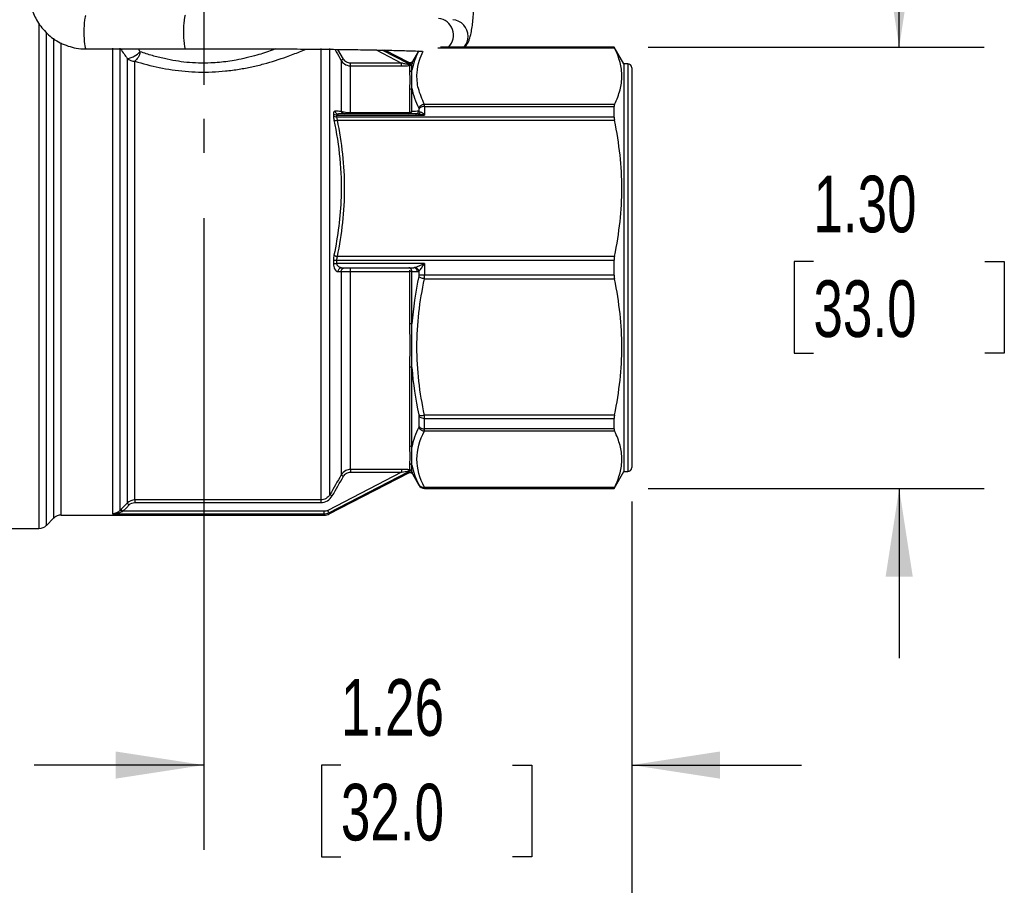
# Model space of a CAD drawing. Header units: inches. Extents: x 0.5 to 21.5, y 0.5 to 16.5.
# Tile 3 of 13: x 5.5 to 8.4, y 3.7 to 6.2. Entities that reach past the tile are written whole.
import ezdxf

# ---------------------------------------------------------------- set-up
doc = ezdxf.new("R2010")
doc.units = ezdxf.units.IN
doc.header["$LTSCALE"] = 2
doc.header["$MEASUREMENT"] = 0
doc.linetypes.add('SLD-Center', pattern=[0.75, 0.6, -0.05, 0.05, -0.05])
doc.linetypes.add('SLD-Solid', pattern=[0])
doc.layers.add('CENTER', color=40, linetype='SLD-Center')
doc.layers.add('DIMENSIONS', color=140, linetype='SLD-Solid', lineweight=25)
doc.styles.add('SLDTEXTSTYLE0', font='TXT', dxfattribs={"width": 0.7})
doc.dimstyles.new('SLDDIMSTYLE0', dxfattribs={"dimtxt": 0.169922, "dimasz": 0.26, "dimexe": 0, "dimexo": 0.0625, "dimgap": 0.04248, "dimtad": 0, "dimtih": 1, "dimtoh": 1, "dimrnd": 1e-09, "dimzin": 12, "dimdsep": 46, "dimtxsty": 'SLDTEXTSTYLE0', "dimsah": 1, "dimcen": 0.09, "dimadec": 0, "dimazin": 3, "dimtfac": 1, "dimtofl": 0, "dimtmove": 0, "dimatfit": 3, "dimfxl": 0, "dimfrac": 2, "dimtolj": 1, "dimtzin": 12, "dimarcsym": 0})
doc.dimstyles.new('SLDDIMSTYLE1', dxfattribs={"dimtxt": 0.169922, "dimasz": 0.26, "dimexe": 0, "dimexo": 0.0625, "dimgap": 0.04248, "dimtad": 0, "dimtih": 1, "dimtoh": 1, "dimrnd": 1e-09, "dimzin": 4, "dimdsep": 46, "dimtxsty": 'SLDTEXTSTYLE0', "dimsah": 1, "dimcen": 0.09, "dimadec": 0, "dimazin": 1, "dimtfac": 1, "dimtmove": 0, "dimatfit": 0, "dimfxl": 0, "dimfrac": 2, "dimtolj": 1, "dimtzin": 12, "dimarcsym": 0})
doc.dimstyles.new('SLDDIMSTYLE2', dxfattribs={"dimtxt": 0.169922, "dimasz": 0.26, "dimexe": 0, "dimexo": 0.0625, "dimgap": 0.04248, "dimtad": 0, "dimtih": 1, "dimtoh": 1, "dimrnd": 1e-09, "dimzin": 12, "dimdsep": 46, "dimtxsty": 'SLDTEXTSTYLE0', "dimsah": 1, "dimcen": 0.09, "dimadec": 0, "dimazin": 3, "dimtfac": 1, "dimtmove": 0, "dimatfit": 0, "dimfxl": 0, "dimfrac": 2, "dimtolj": 1, "dimtzin": 12, "dimarcsym": 0})

# ---------------------------------------------------------------- blocks, each defined once
blk = doc.blocks.new('_D')
at = {"layer": 'DIMENSIONS'}
for p, q in [((5.6211, 7.5544), (3.7137, 7.5544)), ((3.9637, 7.5544), (3.9637, 6.4599)), ((3.7112, 6.1518), (3.6542, 6.1518)), ((3.6542, 6.1518), (3.6542, 5.8818)), ((4.2162, 6.1518), (4.2732, 6.1518)), ((4.2732, 6.1518), (4.2732, 5.8818)), ((3.6542, 5.8818), (3.7112, 5.8818)), ((4.2732, 5.8818), (4.2162, 5.8818)), ((3.9637, 4.7493), (3.9637, 5.8437)), ((4.6911, 4.7493), (3.7137, 4.7493)), ((5.2416, 4.7493), (4.8111, 4.7493))]:
    blk.add_line(p, q, dxfattribs=at)
for points in [[(3.9637, 7.5544), (3.9237, 7.2944), (4.0037, 7.2944)], [(3.9637, 4.7493), (4.0037, 5.0093), (3.9237, 5.0093)]]:
    blk.add_solid(points, dxfattribs=at)
at = {"layer": 'DIMENSIONS', "char_height": 0.16667, "attachment_point": 1, "style": 'SLDTEXTSTYLE0'}
for s, insert in [('2.81', (3.7112, 6.4047)), ('71.3', (3.7112, 6.0966))]:
    blk.add_mtext(s, dxfattribs=dict(at, insert=insert))
blk = doc.blocks.new('_D_1')
at = {"layer": 'DIMENSIONS'}
for p, q in [((8.0582, 6.1666), (8.0582, 6.6666)), ((7.3187, 6.1666), (8.3082, 6.1666)), ((7.8057, 5.5349), (7.7486, 5.5349)), ((7.7486, 5.5349), (7.7486, 5.2649)), ((8.3106, 5.5349), (8.3677, 5.5349)), ((8.3677, 5.5349), (8.3677, 5.2649)), ((7.7486, 5.2649), (7.8057, 5.2649)), ((8.3677, 5.2649), (8.3106, 5.2649)), ((7.3187, 4.8674), (8.3082, 4.8674)), ((8.0582, 4.8674), (8.0582, 4.3674))]:
    blk.add_line(p, q, dxfattribs=at)
for points in [[(8.0582, 6.1666), (8.0982, 6.4266), (8.0182, 6.4266)], [(8.0582, 4.8674), (8.0182, 4.6074), (8.0982, 4.6074)]]:
    blk.add_solid(points, dxfattribs=at)
at = {"layer": 'DIMENSIONS', "char_height": 0.16667, "attachment_point": 1, "style": 'SLDTEXTSTYLE0'}
for s, insert in [('1.30', (7.8057, 5.7878)), ('33.0', (7.8057, 5.4797))]:
    blk.add_mtext(s, dxfattribs=dict(at, insert=insert))
blk = doc.blocks.new('_D_2')
at = {"layer": 'DIMENSIONS'}
for p, q in [((6.0109, 5.6629), (6.0109, 3.8028)), ((7.2708, 4.8284), (7.2708, 3.8028)), ((6.0109, 4.0528), (5.5109, 4.0528)), ((6.4143, 4.0528), (6.3573, 4.0528)), ((6.3573, 4.0528), (6.3573, 3.7828)), ((6.9193, 4.0528), (6.9763, 4.0528)), ((6.9763, 4.0528), (6.9763, 3.7828)), ((7.2708, 4.0528), (7.7708, 4.0528)), ((6.3573, 3.7828), (6.4143, 3.7828)), ((6.9763, 3.7828), (6.9193, 3.7828))]:
    blk.add_line(p, q, dxfattribs=at)
for points in [[(6.0109, 4.0528), (5.7509, 4.0928), (5.7509, 4.0128)], [(7.2708, 4.0528), (7.5308, 4.0128), (7.5308, 4.0928)]]:
    blk.add_solid(points, dxfattribs=at)
at = {"layer": 'DIMENSIONS', "char_height": 0.16667, "attachment_point": 1, "style": 'SLDTEXTSTYLE0'}
for s, insert in [('1.26', (6.4143, 4.3057)), ('32.0', (6.4143, 3.9976))]:
    blk.add_mtext(s, dxfattribs=dict(at, insert=insert))
blk = doc.blocks.new('_D_3')
at = {"layer": 'DIMENSIONS'}
for p, q in [((4.7511, 4.8284), (4.7511, 3.0326)), ((7.2708, 4.8284), (7.2708, 3.0326)), ((4.7511, 3.2826), (5.4471, 3.2826)), ((5.6773, 3.2826), (5.6203, 3.2826)), ((5.6203, 3.2826), (5.6203, 3.0125)), ((6.1823, 3.2826), (6.2393, 3.2826)), ((6.2393, 3.2826), (6.2393, 3.0125)), ((7.2708, 3.2826), (6.4125, 3.2826)), ((5.6203, 3.0125), (5.6773, 3.0125)), ((6.2393, 3.0125), (6.1823, 3.0125))]:
    blk.add_line(p, q, dxfattribs=at)
for points in [[(4.7511, 3.2826), (5.0111, 3.2426), (5.0111, 3.3226)], [(7.2708, 3.2826), (7.0108, 3.3226), (7.0108, 3.2426)]]:
    blk.add_solid(points, dxfattribs=at)
at = {"layer": 'DIMENSIONS', "char_height": 0.16667, "attachment_point": 1, "style": 'SLDTEXTSTYLE0'}
for s, insert in [('2.52', (5.6773, 3.5355)), ('64.0', (5.6773, 3.2274))]:
    blk.add_mtext(s, dxfattribs=dict(at, insert=insert))

msp = doc.modelspace()

# ---------------------------------------------------------------- linework, layer by layer
for p, q in [((5.5254, 6.2371), (5.5254, 4.7493)), ((5.5477, 4.7585), (5.5477, 6.2102)), ((5.5686, 6.1928), (5.5686, 4.7794)), ((5.5909, 4.7887), (5.5909, 6.179)), ((5.6637, 6.161), (5.9568, 6.1617)), ((5.742, 6.1632), (5.742, 4.7922)), ((5.7643, 4.803), (5.7643, 6.1629)), ((5.8236, 6.1526), (5.8181, 6.1613)), ((6.355, 6.1623), (6.355, 4.8334)), ((6.3822, 4.8493), (6.3822, 6.162)), ((6.422, 6.131), (6.4057, 6.1596)), ((6.5179, 6.1579), (6.5931, 6.1191)), ((6.6146, 6.1168), (6.5357, 6.1575)), ((6.6145, 6.1208), (6.5438, 6.1573)), ((6.6427, 6.1546), (6.6249, 6.1239)), ((6.6999, 6.1639), (7.2198, 6.1639)), ((7.2187, 6.1662), (6.7073, 6.1662)), ((7.2187, 6.1666), (6.7159, 6.1666)), ((7.2472, 6.1174), (7.2187, 6.1666)), ((7.2187, 6.1662), (7.2187, 6.1666)), ((5.7852, 6.1329), (5.7852, 4.8241)), ((5.8074, 4.8334), (5.8074, 6.1248)), ((6.4152, 6.1271), (6.4152, 5.9772)), ((6.5931, 6.1191), (6.4425, 6.1191)), ((7.259, 6.1174), (7.2472, 6.1174)), ((7.2472, 6.1174), (7.2472, 4.9166)), ((7.259, 6.1174), (7.259, 4.9166)), ((6.4425, 5.9726), (6.4425, 6.1113)), ((6.4425, 6.1113), (6.5931, 6.1113)), ((6.6166, 6.112), (6.6166, 6.0944)), ((6.6234, 6.0982), (6.6234, 6.1159)), ((7.2708, 6.1056), (7.2708, 4.9284)), ((6.6166, 6.0416), (6.6166, 5.9741)), ((6.6234, 5.9771), (6.6234, 6.0451)), ((6.6161, 5.9726), (6.4425, 5.9726)), ((6.6439, 5.9844), (6.6439, 5.9773)), ((7.2198, 5.9977), (6.6605, 5.9977)), ((6.6609, 5.9916), (6.6609, 5.9661)), ((6.6609, 5.9916), (7.2187, 5.9916)), ((7.2187, 5.9605), (7.2187, 5.9916)), ((6.3925, 5.9702), (6.3925, 5.9646)), ((6.4027, 5.9605), (6.4027, 5.9661)), ((6.4027, 5.9661), (6.6609, 5.9661)), ((7.2187, 5.9605), (6.4027, 5.9605)), ((6.4042, 5.9511), (7.2198, 5.9511)), ((6.6411, 5.9698), (6.4068, 5.9698)), ((6.3925, 5.5392), (6.3925, 5.5291)), ((6.4027, 5.529), (6.4027, 5.539)), ((6.4027, 5.539), (7.2187, 5.539)), ((7.2198, 5.55), (6.4042, 5.55)), ((7.2187, 5.495), (7.2187, 5.539)), ((6.6609, 5.529), (6.4027, 5.529)), ((6.4163, 5.517), (6.6291, 5.517)), ((6.6609, 5.529), (6.6609, 5.495)), ((6.4152, 5.5053), (6.4152, 4.9069)), ((6.4425, 4.9227), (6.4425, 5.5054)), ((6.4425, 5.5054), (6.6166, 5.5054)), ((6.6166, 5.5054), (6.6166, 5.3525)), ((6.6234, 5.3514), (6.6234, 5.5053)), ((6.6439, 5.5066), (6.6439, 5.4953)), ((6.6605, 5.484), (7.2198, 5.484)), ((7.2187, 5.495), (6.6609, 5.495)), ((6.6166, 5.225), (6.6166, 4.9924)), ((6.6234, 4.9889), (6.6234, 5.2231)), ((6.6439, 5.0802), (6.6439, 5.0496)), ((7.2198, 5.0829), (6.6605, 5.0829)), ((6.6609, 5.0735), (7.2187, 5.0735)), ((6.6609, 5.0424), (6.6609, 5.0735)), ((7.2187, 5.0424), (7.2187, 5.0735)), ((6.6605, 5.0363), (7.2198, 5.0363)), ((7.2187, 5.0424), (6.6609, 5.0424)), ((6.6166, 4.9396), (6.6166, 4.9221)), ((6.6234, 4.9182), (6.6234, 4.9358)), ((6.5931, 4.9149), (6.3754, 4.8026)), ((6.379, 4.7957), (6.6146, 4.9172)), ((6.3799, 4.7922), (6.6145, 4.9132)), ((6.5931, 4.9227), (6.4425, 4.9227)), ((6.4425, 4.9149), (6.5931, 4.9149)), ((6.6249, 4.9101), (6.6439, 4.8772)), ((7.2187, 4.8674), (7.2472, 4.9166)), ((7.2472, 4.9166), (7.259, 4.9166)), ((6.6439, 4.8776), (6.6439, 4.8772)), ((7.2198, 4.8702), (6.6605, 4.8702)), ((6.6609, 4.8678), (7.2187, 4.8678)), ((6.6609, 4.8674), (6.6609, 4.8678)), ((6.6609, 4.8674), (7.2187, 4.8674)), ((7.2187, 4.8674), (7.2187, 4.8678)), ((6.355, 4.8334), (5.8074, 4.8334)), ((5.8074, 4.8256), (6.355, 4.8256)), ((5.5909, 4.7887), (6.3656, 4.7887)), ((5.742, 4.7922), (6.3647, 4.7922)), ((6.3647, 4.8), (5.7723, 4.8)), ((5.5477, 4.7585), (5.5686, 4.7794)), ((5.4401, 4.7493), (5.5254, 4.7493))]:
    msp.add_line(p, q)
at = {"flags": 128}
for points in [[(6.4061, 5.5053), (6.4112, 5.5053), (6.4152, 5.5053)], [(6.6234, 5.5053), (6.6324, 5.5053), (6.6394, 5.5053)], [(5.7852, 4.8241), (5.7749, 4.8137), (5.7668, 4.8056)], [(5.7723, 4.8), (5.7826, 4.8104), (5.7907, 4.8186)]]:
    msp.add_lwpolyline(points, dxfattribs=at)
for centre, radius, start, end in [((6.7401, 6.1982), 0.0489, 359.7757, 85.6674), ((6.7395, 6.198), 0.0495, 320.6325, 0.0013), ((5.8071, 6.1585), 0.0337, 229.3429, 270.513), ((7.259, 6.1056), 0.0118, 0, 90), ((6.6166, 6.1198), 0.00789, 269.9025, 329.6462), ((6.6166, 4.9142), 0.00789, 30.3538, 90.0975), ((7.259, 4.9284), 0.0118, 270, 0), ((6.6609, 4.8871), 0.0197, 210, 270), ((5.5909, 4.7572), 0.0315, 90, 135), ((5.5254, 4.7808), 0.0315, 270, 315)]:
    msp.add_arc(centre, radius, start, end)
for centre, major_axis, ratio, start_param, end_param in [((5.6636, 6.2102), (-0.0001, 0.0492), 0.12094, 6.281826, 9.406003), ((5.9567, 6.2109), (-0.0001, 0.0492), 0.120946, 6.264451, 9.425717), ((6.6984, 6.2011), (0.003, 0.0491), 0.962962, 3.994415, 6.272865)]:
    msp.add_ellipse(centre, major_axis=major_axis, ratio=ratio, start_param=start_param, end_param=end_param)
for points, knots in [([(5.4973, 6.3243), (5.4973, 6.3216), (5.4976, 6.3129), (5.4996, 6.2979), (5.504, 6.2793), (5.511, 6.2602), (5.5208, 6.2412), (5.5335, 6.2229), (5.549, 6.206), (5.5673, 6.191), (5.588, 6.1785), (5.6108, 6.1688), (5.6354, 6.1629), (5.6533, 6.1604), (5.6628, 6.1611), (5.6637, 6.1612)], [0, 0, 0, 0, 0.031322, 0.101323, 0.174463, 0.253346, 0.336186, 0.422297, 0.511159, 0.602443, 0.695951, 0.791594, 0.889383, 0.990048, 1, 1, 1, 1]), ([(6.7797, 6.1666), (6.7816, 6.169), (6.7858, 6.1742), (6.7901, 6.1824), (6.7938, 6.1921), (6.7971, 6.2044), (6.8001, 6.2203), (6.8027, 6.2399), (6.8047, 6.2616), (6.8061, 6.2855), (6.8071, 6.3104), (6.8074, 6.3297), (6.8074, 6.3405), (6.8074, 6.3428)], [0, 0, 0, 0, 0.049774, 0.108185, 0.178102, 0.276254, 0.399267, 0.512623, 0.631651, 0.746279, 0.858952, 0.970726, 1, 1, 1, 1]), ([(5.7655, 6.1612), (5.7689, 6.1562), (5.7755, 6.1468), (5.7821, 6.1373), (5.7852, 6.1329)], [0, 0, 0, 0, 0.533108, 1, 1, 1, 1]), ([(5.7852, 6.1329), (5.7875, 6.1327), (5.7937, 6.1337), (5.8081, 6.1402), (5.8187, 6.1479), (5.8236, 6.1526)], [0, 0, 0, 0, 0.285714, 0.571429, 1, 1, 1, 1]), ([(5.8074, 6.1248), (5.831, 6.1181), (5.8775, 6.105), (5.9427, 6.0955), (5.9952, 6.0925), (6.0351, 6.0928), (6.0752, 6.0957), (6.1143, 6.1009), (6.1521, 6.108), (6.2001, 6.1197), (6.2477, 6.1351), (6.2881, 6.1505), (6.3053, 6.1579), (6.3114, 6.1606)], [0, 0, 0, 0, 0.144788, 0.285261, 0.355693, 0.426142, 0.497567, 0.570891, 0.64093, 0.711133, 0.854724, 0.948487, 1, 1, 1, 1]), ([(6.2222, 6.1612), (6.2188, 6.1599), (6.2083, 6.1558), (6.19, 6.1495), (6.1647, 6.1417), (6.1371, 6.1343), (6.1082, 6.1282), (6.0817, 6.124), (6.0567, 6.1212), (6.0279, 6.1192), (5.9957, 6.1188), (5.961, 6.1209), (5.9272, 6.1256), (5.8933, 6.1323), (5.858, 6.1412), (5.8354, 6.1487), (5.8236, 6.1526)], [0, 0, 0, 0, 0.0308, 0.094898, 0.154767, 0.236681, 0.309255, 0.369821, 0.428943, 0.486727, 0.571118, 0.653175, 0.729337, 0.812394, 0.90256, 1, 1, 1, 1]), ([(5.9568, 6.1617), (5.9657, 6.1617), (5.987, 6.1617), (6.0146, 6.1617), (6.0514, 6.1617), (6.083, 6.1617), (6.1203, 6.1616), (6.1519, 6.1615), (6.189, 6.1614), (6.2273, 6.1612), (6.2665, 6.1609), (6.3059, 6.1606), (6.3449, 6.1603), (6.3831, 6.1599), (6.4201, 6.1594), (6.4555, 6.1589), (6.4892, 6.1584), (6.5209, 6.1578), (6.5503, 6.1572), (6.5775, 6.1566), (6.6021, 6.1559), (6.6241, 6.1553), (6.6417, 6.1547), (6.6509, 6.1543), (6.6545, 6.1541)], [0, 0, 0, 0, 0.031356, 0.075237, 0.096781, 0.160377, 0.185894, 0.228166, 0.271809, 0.318368, 0.366645, 0.416143, 0.46646, 0.517299, 0.568431, 0.61967, 0.670857, 0.72185, 0.772515, 0.822716, 0.872309, 0.921135, 0.969007, 1, 1, 1, 1]), ([(6.3965, 6.1597), (6.3979, 6.1573), (6.4041, 6.1464), (6.4104, 6.1356), (6.4152, 6.1271)], [0, 0, 0, 0, 0.2222151, 1, 1, 1, 1]), ([(6.6605, 5.9977), (6.6536, 6.0131), (6.6398, 6.0439), (6.6368, 6.0875), (6.643, 6.1243), (6.6525, 6.1452), (6.6565, 6.1541)], [0, 0, 0, 0, 0.297693, 0.595411, 0.829324, 1, 1, 1, 1]), ([(7.2198, 5.9977), (7.2273, 6.0124), (7.2326, 6.0265), (7.2397, 6.0539), (7.2415, 6.0674), (7.2415, 6.0942), (7.2397, 6.1077), (7.2326, 6.1351), (7.2273, 6.1492), (7.2198, 6.1639)], [0, 0, 0, 0, 0.25, 0.25, 0.5, 0.5, 0.75, 0.75, 1, 1, 1, 1]), ([(6.422, 6.131), (6.4201, 6.1299), (6.4167, 6.1279), (6.4153, 6.1272), (6.4152, 6.1271)], [0, 0, 0, 0, 0.571429, 1, 1, 1, 1]), ([(6.4152, 6.1271), (6.4175, 6.123), (6.4251, 6.1147), (6.4362, 6.1113), (6.4425, 6.1113)], [0, 0, 0, 0, 0.02686718, 0.06269009, 0.06269009, 0.06269009, 0.06269009]), ([(6.4425, 6.1191), (6.4384, 6.1191), (6.4342, 6.1202), (6.427, 6.1244), (6.424, 6.1274), (6.422, 6.131)], [0, 0, 0, 0, 0.5, 0.5, 1, 1, 1, 1]), ([(6.4425, 6.1113), (6.4425, 6.1115), (6.4425, 6.1132), (6.4425, 6.1169), (6.4425, 6.1191)], [0, 0, 0, 0, 0.428571, 1, 1, 1, 1]), ([(6.5931, 6.1113), (6.5931, 6.1115), (6.5931, 6.1125), (6.5931, 6.1153), (6.5931, 6.1172), (6.5931, 6.1191)], [0, 0, 0, 0, 0.5, 0.5, 1, 1, 1, 1]), ([(6.614, 6.1147), (6.6105, 6.1153), (6.6034, 6.1168), (6.5962, 6.1184), (6.5931, 6.1191)], [0, 0, 0, 0, 0.0350084, 0.0612647, 0.0612647, 0.0612647, 0.0612647]), ([(6.6249, 6.1239), (6.6243, 6.1231), (6.6231, 6.1215), (6.6204, 6.1201), (6.6173, 6.1198), (6.6154, 6.1205), (6.6145, 6.1208)], [0, 0, 0, 0, 0.249942, 0.499882, 0.749596, 1, 1, 1, 1]), ([(6.6251, 6.1198), (6.6239, 6.1179), (6.6203, 6.1154), (6.6162, 6.116), (6.6146, 6.1168)], [0, 0, 0, 0, 0.571429, 1, 1, 1, 1]), ([(6.5931, 6.1113), (6.5966, 6.1113), (6.6047, 6.1114), (6.6126, 6.1117), (6.6166, 6.112)], [0, 0, 0, 0, 0.0262563, 0.0612647, 0.0612647, 0.0612647, 0.0612647]), ([(6.6234, 6.1159), (6.6232, 6.1155), (6.6227, 6.1149), (6.6216, 6.1142), (6.6205, 6.1138), (6.619, 6.1135), (6.6167, 6.1136), (6.6149, 6.1143), (6.614, 6.1147)], [0, 0, 0, 0, 0.1532435, 0.2878355, 0.4035548, 0.5010731, 0.7618337, 1, 1, 1, 1]), ([(6.6166, 6.112), (6.6162, 6.1121), (6.6153, 6.1126), (6.6144, 6.1138), (6.614, 6.1147)], [0, 0, 0, 0, 0.428571, 1, 1, 1, 1]), ([(6.6166, 6.0944), (6.6166, 6.089), (6.6176, 6.0742), (6.6166, 6.0544), (6.6166, 6.0416)], [-0.3557882, -0.3557882, -0.3557882, -0.3557882, -0.2033076, 0, 0, 0, 0]), ([(6.6234, 6.0451), (6.623, 6.0572), (6.6233, 6.0765), (6.6231, 6.0922), (6.6234, 6.0982)], [-0.3557882, -0.3557882, -0.3557882, -0.3557882, -0.1524807, 0, 0, 0, 0]), ([(6.3965, 5.9774), (6.3974, 5.9748), (6.4005, 5.971), (6.4049, 5.9698), (6.4068, 5.9698)], [0, 0, 0, 0, 0.571429, 1, 1, 1, 1]), ([(6.4152, 5.9772), (6.4159, 5.9753), (6.4186, 5.9714), (6.4229, 5.9698), (6.4254, 5.9698)], [0, 0, 0, 0, 0.428571, 1, 1, 1, 1]), ([(6.4425, 5.9726), (6.4388, 5.9726), (6.4315, 5.973), (6.4217, 5.9746), (6.4172, 5.9762), (6.4152, 5.9772)], [0, 0, 0, 0, 0.01741071, 0.03482142, 0.06093749, 0.06093749, 0.06093749, 0.06093749]), ([(6.6161, 5.9726), (6.6171, 5.9723), (6.6189, 5.972), (6.6204, 5.9724), (6.6209, 5.9726)], [0, 0, 0, 0, 0.571429, 1, 1, 1, 1]), ([(6.6337, 5.9698), (6.6356, 5.9698), (6.64, 5.971), (6.643, 5.9748), (6.6439, 5.9773)], [0, 0, 0, 0, 0.428571, 1, 1, 1, 1]), ([(6.6411, 5.9698), (6.6423, 5.9698), (6.6453, 5.9706), (6.6476, 5.9732), (6.6485, 5.9751)], [0, 0, 0, 0, 0.428571, 1, 1, 1, 1]), ([(6.6605, 5.9977), (6.6575, 5.9975), (6.6506, 5.9954), (6.6453, 5.9902), (6.6435, 5.9868)], [0, 0, 0, 0, 0.428571, 1, 1, 1, 1]), ([(6.6609, 5.9916), (6.6575, 5.9916), (6.6541, 5.991), (6.6481, 5.9885), (6.6456, 5.9866), (6.6439, 5.9844)], [0, 0, 0, 0, 0.5, 0.5, 1, 1, 1, 1]), ([(6.6609, 5.9661), (6.6608, 5.9662), (6.6607, 5.9664), (6.6564, 5.9706), (6.6522, 5.9739), (6.6485, 5.9751)], [-0.00216043, -0.00216043, -0.00216043, -0.00216043, 0, 0, 0.06764559, 0.06764559, 0.06764559, 0.06764559]), ([(6.3925, 5.9702), (6.3933, 5.9691), (6.3962, 5.967), (6.4003, 5.9661), (6.4027, 5.9661)], [0, 0, 0, 0, 0.428571, 1, 1, 1, 1]), ([(6.3939, 5.9517), (6.4095, 5.8767), (6.4228, 5.743), (6.4056, 5.6103), (6.3939, 5.5542)], [0, 0, 0, 0, 0.633795, 1.109142, 1.109142, 1.109142, 1.109142]), ([(6.3939, 5.9517), (6.3948, 5.9512), (6.3976, 5.9504), (6.4018, 5.9507), (6.4042, 5.9511)], [0, 0, 0, 0, 0.428571, 1, 1, 1, 1]), ([(6.4042, 5.55), (6.4178, 5.616), (6.4255, 5.6832), (6.4253, 5.8177), (6.4178, 5.885), (6.4042, 5.9511)], [0, 0, 0, 0, 0.5, 0.5, 1, 1, 1, 1]), ([(6.6411, 5.9698), (6.6469, 5.9698), (6.6537, 5.9684), (6.6605, 5.9663), (6.6607, 5.9662), (6.6609, 5.9661)], [-0.00216043, -0.00216043, -0.00216043, -0.00216043, 0.06548516, 0.06548516, 0.06764559, 0.06764559, 0.06764559, 0.06764559]), ([(7.2198, 5.55), (7.2273, 5.5855), (7.2326, 5.6194), (7.2397, 5.6857), (7.2415, 5.7181), (7.2415, 5.783), (7.2397, 5.8154), (7.2326, 5.8817), (7.2273, 5.9156), (7.2198, 5.9511)], [0, 0, 0, 0, 0.25, 0.25, 0.5, 0.5, 0.75, 0.75, 1, 1, 1, 1]), ([(6.3925, 5.5392), (6.3933, 5.5391), (6.3962, 5.539), (6.4003, 5.539), (6.4027, 5.539)], [0, 0, 0, 0, 0.428571, 1, 1, 1, 1]), ([(6.3939, 5.5542), (6.3951, 5.5532), (6.3982, 5.5514), (6.4024, 5.5503), (6.4042, 5.55)], [0, 0, 0, 0, 0.571429, 1, 1, 1, 1]), ([(6.3925, 5.5291), (6.3925, 5.5234), (6.3955, 5.5103), (6.4023, 5.5053), (6.4061, 5.5053)], [0, 0, 0, 0, 0.043819, 0.1022443, 0.1022443, 0.1022443, 0.1022443]), ([(6.4163, 5.517), (6.4125, 5.517), (6.4057, 5.5195), (6.4027, 5.5262), (6.4027, 5.529)], [0, 0, 0, 0, 0.0584253, 0.1022443, 0.1022443, 0.1022443, 0.1022443]), ([(6.6144, 5.517), (6.6146, 5.517), (6.615, 5.5169), (6.6151, 5.5165), (6.6152, 5.5162)], [0, 0, 0, 0, 0.485719, 1, 1, 1, 1]), ([(6.6234, 5.5054), (6.6234, 5.5092), (6.6207, 5.5153), (6.6162, 5.517), (6.6144, 5.517)], [-0.01667642, -0.01667642, -0.01667642, -0.01667642, -0.00714704, 0, 0, 0, 0]), ([(6.6609, 5.529), (6.6607, 5.5289), (6.6605, 5.5288), (6.6506, 5.5245), (6.6399, 5.5196), (6.6337, 5.5177)], [-0.1020952, -0.1020952, -0.1020952, -0.1020952, -0.0998185, -0.0998185, 0, 0, 0, 0]), ([(6.6439, 5.5066), (6.6478, 5.5105), (6.6545, 5.5201), (6.6607, 5.5286), (6.6608, 5.5288), (6.6609, 5.529)], [-0.1020952, -0.1020952, -0.1020952, -0.1020952, -0.0022767, -0.0022767, 0, 0, 0, 0]), ([(6.4152, 5.5053), (6.4175, 5.5053), (6.4252, 5.5054), (6.4362, 5.5054), (6.4425, 5.5054)], [0, 0, 0, 0, 0.02232505, 0.05209179, 0.05209179, 0.05209179, 0.05209179]), ([(6.6234, 5.5054), (6.6229, 5.5054), (6.6209, 5.5055), (6.6182, 5.5054), (6.6166, 5.5054)], [0, 0, 0, 0, 0.428571, 1, 1, 1, 1]), ([(6.6605, 5.0829), (6.6463, 5.1488), (6.6381, 5.2162), (6.6383, 5.3508), (6.6463, 5.4181), (6.6605, 5.484)], [0, 0, 0, 0, 0.5, 0.5, 1, 1, 1, 1]), ([(6.6605, 5.484), (6.6565, 5.4848), (6.6496, 5.4869), (6.6449, 5.4899), (6.6435, 5.4912)], [0, 0, 0, 0, 0.571429, 1, 1, 1, 1]), ([(6.6609, 5.495), (6.658, 5.495), (6.6511, 5.4951), (6.6459, 5.4952), (6.6439, 5.4953)], [0, 0, 0, 0, 0.428571, 1, 1, 1, 1]), ([(7.2198, 5.0829), (7.2273, 5.1184), (7.2326, 5.1523), (7.2397, 5.2186), (7.2415, 5.251), (7.2415, 5.3159), (7.2397, 5.3483), (7.2326, 5.4147), (7.2273, 5.4485), (7.2198, 5.484)], [0, 0, 0, 0, 0.25, 0.25, 0.5, 0.5, 0.75, 0.75, 1, 1, 1, 1]), ([(6.6166, 5.3525), (6.6166, 5.3335), (6.6176, 5.2898), (6.6166, 5.248), (6.6166, 5.225)], [-0.3557882, -0.3557882, -0.3557882, -0.3557882, -0.2033076, 0, 0, 0, 0]), ([(6.6234, 5.2231), (6.623, 5.2466), (6.6233, 5.2889), (6.6231, 5.3326), (6.6234, 5.3514)], [-0.3557882, -0.3557882, -0.3557882, -0.3557882, -0.1524807, 0, 0, 0, 0]), ([(6.6435, 5.0838), (6.6449, 5.083), (6.6496, 5.0818), (6.6565, 5.0822), (6.6605, 5.0829)], [0, 0, 0, 0, 0.428571, 1, 1, 1, 1]), ([(6.6439, 5.0802), (6.6459, 5.0779), (6.6511, 5.0745), (6.658, 5.0735), (6.6609, 5.0735)], [0, 0, 0, 0, 0.571429, 1, 1, 1, 1]), ([(6.6435, 5.0472), (6.6453, 5.0438), (6.6506, 5.0386), (6.6575, 5.0365), (6.6605, 5.0363)], [0, 0, 0, 0, 0.571429, 1, 1, 1, 1]), ([(6.6439, 5.0496), (6.6456, 5.0474), (6.6481, 5.0456), (6.6541, 5.043), (6.6575, 5.0424), (6.6609, 5.0424)], [0, 0, 0, 0, 0.5, 0.5, 1, 1, 1, 1]), ([(6.6605, 4.8702), (6.6463, 4.8975), (6.6383, 4.9253), (6.6381, 4.9811), (6.6463, 5.009), (6.6605, 5.0363)], [0, 0, 0, 0, 0.5, 0.5, 1, 1, 1, 1]), ([(7.2198, 4.8702), (7.2273, 4.8848), (7.2326, 4.8989), (7.2397, 4.9264), (7.2415, 4.9398), (7.2415, 4.9667), (7.2397, 4.9801), (7.2326, 5.0076), (7.2273, 5.0216), (7.2198, 5.0363)], [0, 0, 0, 0, 0.25, 0.25, 0.5, 0.5, 0.75, 0.75, 1, 1, 1, 1]), ([(6.6166, 4.9924), (6.6166, 4.9828), (6.6176, 4.9624), (6.6166, 4.9468), (6.6166, 4.9396)], [-0.3557882, -0.3557882, -0.3557882, -0.3557882, -0.2033076, 0, 0, 0, 0]), ([(6.6234, 4.9358), (6.623, 4.9438), (6.6233, 4.9601), (6.6231, 4.9799), (6.6234, 4.9889)], [-0.3557882, -0.3557882, -0.3557882, -0.3557882, -0.1524807, 0, 0, 0, 0]), ([(6.4425, 4.9227), (6.4378, 4.9227), (6.4267, 4.9202), (6.4183, 4.9123), (6.4152, 4.9069)], [0, 0, 0, 0, 0.02686718, 0.06269009, 0.06269009, 0.06269009, 0.06269009]), ([(6.4152, 4.9069), (6.4153, 4.9068), (6.4167, 4.9061), (6.4201, 4.9041), (6.422, 4.903)], [0, 0, 0, 0, 0.428571, 1, 1, 1, 1]), ([(6.422, 4.903), (6.424, 4.9066), (6.4271, 4.9096), (6.4342, 4.9138), (6.4384, 4.9149), (6.4425, 4.9149)], [0, 0, 0, 0, 0.5, 0.5, 1, 1, 1, 1]), ([(6.4425, 4.9227), (6.4425, 4.9225), (6.4425, 4.9215), (6.4425, 4.9187), (6.4425, 4.9168), (6.4425, 4.9149)], [0, 0, 0, 0, 0.5, 0.5, 1, 1, 1, 1]), ([(6.5931, 4.9227), (6.5931, 4.9224), (6.5931, 4.9203), (6.5931, 4.9165), (6.5931, 4.9149)], [0, 0, 0, 0, 0.571429, 1, 1, 1, 1]), ([(6.614, 4.9193), (6.6143, 4.92), (6.6151, 4.9213), (6.6161, 4.9219), (6.6166, 4.9221)], [0, 0, 0, 0, 0.428571, 1, 1, 1, 1]), ([(6.614, 4.9193), (6.6144, 4.9195), (6.6153, 4.9199), (6.6167, 4.9203), (6.6181, 4.9204), (6.6198, 4.9204), (6.6219, 4.9199), (6.6229, 4.9188), (6.6234, 4.9182)], [0, 0, 0, 0, 0.119202, 0.239072, 0.365081, 0.50118, 0.713666, 1, 1, 1, 1]), ([(6.6145, 4.9132), (6.6154, 4.9135), (6.6173, 4.9143), (6.6204, 4.9139), (6.6231, 4.9125), (6.6243, 4.9109), (6.6249, 4.9101)], [0, 0, 0, 0, 0.250404, 0.500118, 0.750058, 1, 1, 1, 1]), ([(6.6251, 4.9142), (6.6239, 4.9161), (6.6203, 4.9186), (6.6162, 4.918), (6.6146, 4.9172)], [0, 0, 0, 0, 0.571429, 1, 1, 1, 1]), ([(6.6435, 4.8785), (6.6449, 4.8761), (6.6496, 4.8714), (6.6565, 4.8698), (6.6605, 4.8702)], [0, 0, 0, 0, 0.428571, 1, 1, 1, 1]), ([(6.6439, 4.8776), (6.6459, 4.8742), (6.6511, 4.8693), (6.658, 4.8678), (6.6609, 4.8678)], [0, 0, 0, 0, 0.571429, 1, 1, 1, 1]), ([(6.3822, 4.8493), (6.3824, 4.8492), (6.3841, 4.8482), (6.3876, 4.8462), (6.389, 4.8454)], [0, 0, 0, 0, 0.571429, 1, 1, 1, 1]), ([(5.7852, 4.8241), (5.7853, 4.824), (5.7864, 4.8229), (5.7892, 4.8202), (5.7907, 4.8186)], [0, 0, 0, 0, 0.428571, 1, 1, 1, 1]), ([(5.8074, 4.8334), (5.8074, 4.8331), (5.8074, 4.8322), (5.8074, 4.8293), (5.8074, 4.8275), (5.8074, 4.8256)], [0, 0, 0, 0, 0.5, 0.5, 1, 1, 1, 1]), ([(6.355, 4.8334), (6.355, 4.8331), (6.355, 4.831), (6.355, 4.8272), (6.355, 4.8256)], [0, 0, 0, 0, 0.571429, 1, 1, 1, 1]), ([(5.7643, 4.803), (5.7579, 4.7964), (5.7498, 4.7928), (5.7421, 4.7922), (5.742, 4.7922), (5.742, 4.7922)], [0.00868586, 0.00868586, 0.00868586, 0.00868586, 0.09599269, 0.09599269, 0.09652302, 0.09652302, 0.09652302, 0.09652302]), ([(5.742, 4.7922), (5.742, 4.7922), (5.7421, 4.7922), (5.7518, 4.7925), (5.7618, 4.7947), (5.7698, 4.7988)], [0.00868586, 0.00868586, 0.00868586, 0.00868586, 0.00921619, 0.00921619, 0.09652302, 0.09652302, 0.09652302, 0.09652302]), ([(5.7698, 4.7988), (5.7683, 4.8002), (5.7658, 4.8024), (5.7645, 4.8031), (5.7643, 4.803)], [0, 0, 0, 0, 0.571429, 1, 1, 1, 1]), ([(5.7668, 4.8056), (5.7669, 4.8054), (5.7684, 4.804), (5.7711, 4.8012), (5.7723, 4.8)], [0, 0, 0, 0, 0.571429, 1, 1, 1, 1]), ([(6.3647, 4.7922), (6.3647, 4.7924), (6.3647, 4.7933), (6.3647, 4.7962), (6.3647, 4.7981), (6.3647, 4.8)], [0, 0, 0, 0, 0.5, 0.5, 1, 1, 1, 1]), ([(6.379, 4.7957), (6.379, 4.7958), (6.3782, 4.7973), (6.3765, 4.8007), (6.3754, 4.8026)], [0, 0, 0, 0, 0.428571, 1, 1, 1, 1])]:
    msp.add_open_spline(points, degree=3, knots=knots)
for points in [[(5.8236, 6.1526), (5.8223, 6.1467), (5.8177, 6.135), (5.8109, 6.1271), (5.8074, 6.1248)], [(6.6435, 6.1555), (6.6337, 6.1367), (6.6269, 6.1175), (6.6235, 6.0982)], [(7.2187, 6.1662), (7.2187, 6.1661), (7.2191, 6.1653), (7.2198, 6.1639)], [(6.6145, 6.1208), (6.6145, 6.1208), (6.6145, 6.1195), (6.6146, 6.1168)], [(6.6234, 6.1159), (6.6245, 6.118), (6.6251, 6.1195), (6.6251, 6.1198)], [(6.6251, 6.1198), (6.625, 6.1225), (6.6249, 6.1239), (6.6249, 6.1239)], [(6.6146, 6.1168), (6.6147, 6.1166), (6.6145, 6.1158), (6.614, 6.1147)], [(6.6166, 6.0944), (6.6194, 6.0944), (6.6221, 6.0959), (6.6234, 6.0982)], [(6.6234, 6.0451), (6.6221, 6.043), (6.6194, 6.0416), (6.6166, 6.0416)], [(6.6234, 6.0451), (6.6268, 6.0255), (6.6337, 6.006), (6.6435, 5.9868)], [(6.3965, 5.9774), (6.3941, 5.9774), (6.3925, 5.9749), (6.3925, 5.9702)], [(6.4152, 5.9772), (6.4091, 5.9772), (6.4029, 5.9773), (6.3965, 5.9774)], [(6.4425, 5.9726), (6.4425, 5.9708), (6.4425, 5.9698), (6.4425, 5.9698)], [(6.6144, 5.9698), (6.6167, 5.9698), (6.619, 5.9707), (6.6209, 5.9726)], [(6.6161, 5.9726), (6.6156, 5.9707), (6.615, 5.9698), (6.6144, 5.9698)], [(6.6166, 5.9741), (6.6166, 5.9736), (6.6165, 5.9731), (6.6161, 5.9726)], [(6.6166, 5.9741), (6.6194, 5.9741), (6.6221, 5.9753), (6.6234, 5.9771)], [(6.6209, 5.9726), (6.6223, 5.974), (6.623, 5.9755), (6.6234, 5.9771)], [(6.6439, 5.9773), (6.6369, 5.9772), (6.6301, 5.9772), (6.6234, 5.9771)], [(6.6435, 5.9868), (6.6438, 5.9862), (6.6439, 5.9854), (6.6439, 5.9844)], [(6.6485, 5.9751), (6.6466, 5.9757), (6.645, 5.9765), (6.6439, 5.9773)], [(6.6609, 5.9916), (6.6609, 5.9942), (6.6608, 5.9963), (6.6605, 5.9977)], [(7.2198, 5.9977), (7.2191, 5.9963), (7.2187, 5.9942), (7.2187, 5.9916)], [(6.3925, 5.9646), (6.3925, 5.9608), (6.393, 5.9564), (6.3939, 5.9517)], [(6.3925, 5.9646), (6.3945, 5.9621), (6.3986, 5.9605), (6.4027, 5.9605)], [(6.4027, 5.9661), (6.4027, 5.9685), (6.4043, 5.9698), (6.4068, 5.9698)], [(6.4042, 5.9511), (6.4032, 5.9545), (6.4027, 5.9578), (6.4027, 5.9605)], [(7.2187, 5.9605), (7.2187, 5.9577), (7.2191, 5.9545), (7.2198, 5.9511)], [(6.3939, 5.5542), (6.393, 5.5495), (6.3925, 5.5444), (6.3925, 5.5392)], [(6.4027, 5.539), (6.4027, 5.5428), (6.4032, 5.5466), (6.4042, 5.55)], [(7.2198, 5.55), (7.2191, 5.5465), (7.2187, 5.5428), (7.2187, 5.539)], [(6.3925, 5.5291), (6.3945, 5.5291), (6.3986, 5.529), (6.4027, 5.529)], [(6.4061, 5.5053), (6.4061, 5.5084), (6.4084, 5.5145), (6.4137, 5.517), (6.4163, 5.517)], [(6.4152, 5.5053), (6.4152, 5.5084), (6.4175, 5.5145), (6.4228, 5.517), (6.4254, 5.517)], [(6.4425, 5.5054), (6.4425, 5.5085), (6.4425, 5.5145), (6.4425, 5.517), (6.4425, 5.517)], [(6.6164, 5.5101), (6.6165, 5.5087), (6.6166, 5.5071), (6.6166, 5.5054)], [(6.6337, 5.5177), (6.6322, 5.5172), (6.6307, 5.517), (6.6291, 5.517)], [(6.6394, 5.5053), (6.6393, 5.5084), (6.6371, 5.5145), (6.6318, 5.517), (6.6291, 5.517)], [(6.6439, 5.5066), (6.6435, 5.5093), (6.6409, 5.5145), (6.6361, 5.5172), (6.6337, 5.5177)], [(6.6234, 5.5053), (6.6221, 5.5054), (6.6194, 5.5054), (6.6166, 5.5054)], [(6.6435, 5.4912), (6.6337, 5.4451), (6.6269, 5.3984), (6.6235, 5.3514)], [(6.6394, 5.5053), (6.6409, 5.5053), (6.6424, 5.5058), (6.6439, 5.5066)], [(6.6439, 5.4953), (6.6439, 5.4939), (6.6438, 5.4925), (6.6435, 5.4912)], [(6.6605, 5.484), (6.6608, 5.4875), (6.6609, 5.4912), (6.6609, 5.495)], [(7.2187, 5.495), (7.2187, 5.4912), (7.2191, 5.4875), (7.2198, 5.484)], [(6.6166, 5.3525), (6.6194, 5.3525), (6.6221, 5.3521), (6.6234, 5.3514)], [(6.6234, 5.2231), (6.6221, 5.2243), (6.6194, 5.225), (6.6166, 5.225)], [(6.6234, 5.2231), (6.6268, 5.1762), (6.6337, 5.1296), (6.6435, 5.0838)], [(6.6435, 5.0838), (6.6438, 5.0825), (6.6439, 5.0813), (6.6439, 5.0802)], [(6.6609, 5.0735), (6.6609, 5.0762), (6.6608, 5.0795), (6.6605, 5.0829)], [(7.2198, 5.0829), (7.2191, 5.0795), (7.2187, 5.0763), (7.2187, 5.0735)], [(6.6435, 5.0472), (6.6337, 5.028), (6.6268, 5.0085), (6.6234, 4.9889)], [(6.6439, 5.0496), (6.6439, 5.0486), (6.6438, 5.0478), (6.6435, 5.0472)], [(6.6605, 5.0363), (6.6608, 5.0377), (6.6609, 5.0398), (6.6609, 5.0424)], [(7.2187, 5.0424), (7.2187, 5.0398), (7.2191, 5.0377), (7.2198, 5.0363)], [(6.6166, 4.9924), (6.6194, 4.9924), (6.6221, 4.991), (6.6234, 4.9889)], [(6.6234, 4.9358), (6.6221, 4.9381), (6.6194, 4.9396), (6.6166, 4.9396)], [(6.6235, 4.9358), (6.6269, 4.9165), (6.6337, 4.8973), (6.6435, 4.8785)], [(6.4152, 4.9069), (6.4042, 4.8877), (6.3932, 4.8685), (6.3822, 4.8493)], [(6.389, 4.8454), (6.4, 4.8646), (6.411, 4.8838), (6.422, 4.903)], [(6.6166, 4.9221), (6.6096, 4.9226), (6.6012, 4.9227), (6.5931, 4.9227)], [(6.5931, 4.9149), (6.6003, 4.9166), (6.6078, 4.9182), (6.614, 4.9193)], [(6.614, 4.9193), (6.6145, 4.9182), (6.6147, 4.9175), (6.6146, 4.9172)], [(6.6146, 4.9172), (6.6145, 4.9145), (6.6145, 4.9132), (6.6145, 4.9132)], [(6.6251, 4.9142), (6.6251, 4.9146), (6.6245, 4.916), (6.6234, 4.9182)], [(6.6249, 4.9101), (6.6249, 4.9101), (6.625, 4.9115), (6.6251, 4.9142)], [(6.6435, 4.8785), (6.6438, 4.878), (6.6439, 4.8777), (6.6439, 4.8776)], [(6.3822, 4.8493), (6.3795, 4.8445), (6.3715, 4.8364), (6.3604, 4.8334), (6.355, 4.8334)], [(6.355, 4.8256), (6.3618, 4.8256), (6.3756, 4.8293), (6.3856, 4.8395), (6.389, 4.8454)], [(6.6609, 4.8678), (6.6609, 4.8679), (6.6608, 4.8687), (6.6605, 4.8702)], [(7.2198, 4.8702), (7.2191, 4.8687), (7.2187, 4.8679), (7.2187, 4.8678)], [(5.8074, 4.8334), (5.7992, 4.8334), (5.791, 4.8299), (5.7852, 4.8241)], [(5.7907, 4.8186), (5.7951, 4.823), (5.8013, 4.8256), (5.8074, 4.8256)], [(5.7668, 4.8056), (5.7659, 4.8047), (5.7651, 4.8039), (5.7643, 4.803)], [(5.7698, 4.7988), (5.7706, 4.7992), (5.7715, 4.7996), (5.7723, 4.8)], [(6.3754, 4.8026), (6.3721, 4.8009), (6.3684, 4.8), (6.3647, 4.8)], [(6.3647, 4.7922), (6.3696, 4.7922), (6.3746, 4.7934), (6.379, 4.7957)], [(6.3647, 4.7922), (6.3652, 4.7898), (6.3655, 4.7887), (6.3655, 4.7887)], [(6.3655, 4.7887), (6.368, 4.7888), (6.373, 4.7891), (6.3776, 4.7912), (6.3799, 4.7922)], [(6.3799, 4.7922), (6.3799, 4.7922), (6.3796, 4.7933), (6.379, 4.7957)]]:
    msp.add_open_spline(points, degree=3)
at = {"layer": 'CENTER'}
msp.add_line((6.0109, 7.2552), (6.0109, 5.7629), dxfattribs=at)

# ---------------------------------------------------------------- dimensions: what is measured, and where the dimension line sits
at = {"layer": 'DIMENSIONS'}
for base, p1, p2, angle, dimstyle, picture, middle in [((3.9637, 7.5544), (5.3416, 4.7493), (5.7211, 7.5544), 90, 'SLDDIMSTYLE0', '_D', (3.9637, 6.1518)), ((8.0582, 4.8674), (7.2187, 6.1666), (7.2187, 4.8674), 90, 'SLDDIMSTYLE1', '_D_1', (8.0582, 5.5349)), ((4.7511, 3.2826), (7.2708, 4.9284), (4.7511, 4.9284), 0, 'SLDDIMSTYLE0', '_D_3', (5.9298, 3.2826))]:
    dim = msp.add_linear_dim(base=base, p1=p1, p2=p2, angle=angle, dimstyle=dimstyle, dxfattribs=at)
    dim.commit()
    dim.dimension.update_dxf_attribs({"geometry": picture, "text_midpoint": middle, "dimtype": 160})
dim = msp.add_linear_dim(base=(7.2708, 4.0528), p1=(6.0109, 5.7629), p2=(7.2708, 4.9284), dimstyle='SLDDIMSTYLE2', dxfattribs=at)
dim.commit()
dim.dimension.update_dxf_attribs({"geometry": '_D_2', "text_midpoint": (6.6668, 4.0528), "dimtype": 160})

doc.saveas('drawing.dxf')
